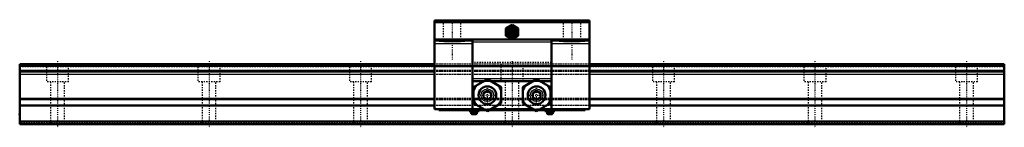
# Model space of a CAD drawing. Header units: millimetres. Extents: x -30 to 750, y -2 to 83.
import ezdxf

# ---------------------------------------------------------------- set-up
doc = ezdxf.new("R2010")
doc.units = ezdxf.units.MM
doc.linetypes.add('Center', pattern=[1.5, 0.45, -0.5, 0.05, -0.5])
doc.linetypes.add('Dashed', pattern=[2, 1, -1])
for name, color, linetype, lineweight in [('2d ConnectionPoints', 7, 'Continuous', 50), ('AM_0', 7, 'Continuous', 50), ('AM_4', 3, 'Continuous', 25), ('AM_7', 7, 'Center', 25), ('AM_9', 6, 'Dashed', 25)]:
    doc.layers.add(name, color=color, linetype=linetype, lineweight=lineweight)

# ---------------------------------------------------------------- blocks, each defined once
blk = doc.blocks.new('1_NSR50TBC_0_in_NSR50TBC1780LG300APT183285000_0')
at = {"layer": 'AM_0'}
for p, q in [((421.5, 82), (298.5, 82)), ((298.5, 82), (298.5, 12)), ((421.5, 80.8), (298.5, 80.8)), ((360, 78.77), (355, 75.89)), ((365, 75.89), (360, 78.77)), ((421.5, 82), (421.5, 12)), ((355, 75.89), (355, 70.11)), ((365, 70.11), (365, 75.89)), ((421.5, 67), (298.5, 67)), ((328.79, 66.99), (328.79, 12)), ((328.79, 66.99), (391.21, 66.99)), ((355, 70.11), (360, 67.23)), ((360, 67.23), (365, 70.11)), ((391.21, 66.99), (391.21, 12)), ((337.55, 34), (328.79, 34)), ((340.5, 35.7), (329.5, 29.35)), ((351.5, 29.35), (340.5, 35.7)), ((376.55, 34), (343.45, 34)), ((379.5, 35.7), (368.5, 29.35)), ((390.5, 29.35), (379.5, 35.7)), ((391.21, 34), (382.45, 34)), ((329.5, 29.35), (329.5, 16.65)), ((340.5, 26.46), (337.5, 24.73)), ((337.5, 24.73), (337.5, 21.27)), ((343.5, 24.73), (340.5, 26.46)), ((343.5, 21.27), (343.5, 24.73)), ((351.5, 16.65), (351.5, 29.35)), ((368.5, 29.35), (368.5, 16.65)), ((379.5, 26.46), (376.5, 24.73)), ((376.5, 24.73), (376.5, 21.27)), ((382.5, 24.73), (379.5, 26.46)), ((382.5, 21.27), (382.5, 24.73)), ((390.5, 16.65), (390.5, 29.35)), ((329.5, 16.65), (340.5, 10.3)), ((337.5, 21.27), (340.5, 19.54)), ((340.5, 19.54), (343.5, 21.27)), ((340.5, 10.3), (351.5, 16.65)), ((368.5, 16.65), (379.5, 10.3)), ((376.5, 21.27), (379.5, 19.54)), ((379.5, 19.54), (382.5, 21.27)), ((379.5, 10.3), (390.5, 16.65)), ((337.55, 12), (298.5, 12)), ((302, 12), (302, 11.2)), ((302, 11.2), (338.94, 11.2)), ((326, 11.2), (326, 10.5)), ((334, 10.5), (326, 10.5)), ((327.75, 10.5), (327.75, 8.8)), ((331.45, 8), (328.55, 8)), ((329.5, 12), (329.5, 11.2)), ((332.25, 8.8), (332.25, 10.5)), ((334, 11.2), (334, 10.5)), ((342.06, 11.2), (377.94, 11.2)), ((376.55, 12), (343.45, 12)), ((381.06, 11.2), (418, 11.2)), ((421.5, 12), (382.45, 12)), ((386, 10.5), (386, 11.2)), ((394, 10.5), (386, 10.5)), ((387.75, 10.5), (387.75, 8.8)), ((391.45, 8), (388.55, 8)), ((390.5, 12), (390.5, 11.2)), ((392.25, 8.8), (392.25, 10.5)), ((394, 11.2), (394, 10.5)), ((418, 12), (418, 11.2))]:
    blk.add_line(p, q, dxfattribs=at)
for points in [[(301.5, 66.37), (301.54, 66.42), (301.67, 66.47), (301.87, 66.52), (302.16, 66.57), (302.53, 66.61), (302.97, 66.66), (303.49, 66.7), (304.07, 66.74), (304.72, 66.78), (305.43, 66.81), (306.19, 66.84), (307, 66.87), (307.85, 66.89), (308.74, 66.91), (309.65, 66.93), (310.59, 66.94), (311.54, 66.95), (312.5, 66.95)], [(323.5, 66.37), (323.46, 66.32), (323.33, 66.27), (323.13, 66.22), (322.84, 66.17), (322.47, 66.13), (322.03, 66.08), (321.51, 66.04), (320.93, 66), (320.28, 65.96), (319.57, 65.93), (318.81, 65.9), (318, 65.87), (317.15, 65.85), (316.26, 65.83), (315.35, 65.81), (314.41, 65.8), (313.46, 65.8), (312.5, 65.79), (311.54, 65.8), (310.59, 65.8), (309.65, 65.81), (308.74, 65.83), (307.85, 65.85), (307, 65.87), (306.19, 65.9), (305.43, 65.93), (304.72, 65.96), (304.07, 66), (303.49, 66.04), (302.97, 66.08), (302.53, 66.13), (302.16, 66.17), (301.87, 66.22), (301.67, 66.27), (301.54, 66.32), (301.5, 66.37)], [(312.5, 66.95), (313.46, 66.95), (314.41, 66.94), (315.35, 66.93), (316.26, 66.91), (317.15, 66.89), (318, 66.87), (318.81, 66.84), (319.57, 66.81), (320.28, 66.78), (320.93, 66.74), (321.51, 66.7), (322.03, 66.66), (322.47, 66.61), (322.84, 66.57), (323.13, 66.52), (323.33, 66.47), (323.46, 66.42), (323.5, 66.37)], [(396.5, 66.37), (396.54, 66.42), (396.67, 66.47), (396.87, 66.52), (397.16, 66.57), (397.53, 66.61), (397.97, 66.66), (398.49, 66.7), (399.07, 66.74), (399.72, 66.78), (400.43, 66.81), (401.19, 66.84), (402, 66.87), (402.85, 66.89), (403.74, 66.91), (404.65, 66.93), (405.59, 66.94), (406.54, 66.95), (407.5, 66.95)], [(418.5, 66.37), (418.46, 66.32), (418.33, 66.27), (418.13, 66.22), (417.84, 66.17), (417.47, 66.13), (417.03, 66.08), (416.51, 66.04), (415.93, 66), (415.28, 65.96), (414.57, 65.93), (413.81, 65.9), (413, 65.87), (412.15, 65.85), (411.26, 65.83), (410.35, 65.81), (409.41, 65.8), (408.46, 65.8), (407.5, 65.79), (406.54, 65.8), (405.59, 65.8), (404.65, 65.81), (403.74, 65.83), (402.85, 65.85), (402, 65.87), (401.19, 65.9), (400.43, 65.93), (399.72, 65.96), (399.07, 66), (398.49, 66.04), (397.97, 66.08), (397.53, 66.13), (397.16, 66.17), (396.87, 66.22), (396.67, 66.27), (396.54, 66.32), (396.5, 66.37)], [(407.5, 66.95), (408.46, 66.95), (409.41, 66.94), (410.35, 66.93), (411.26, 66.91), (412.15, 66.89), (413, 66.87), (413.81, 66.84), (414.57, 66.81), (415.28, 66.78), (415.93, 66.74), (416.51, 66.7), (417.03, 66.66), (417.47, 66.61), (417.84, 66.57), (418.13, 66.52), (418.33, 66.47), (418.46, 66.42), (418.5, 66.37)]]:
    blk.add_lwpolyline(points, dxfattribs=at)
for centre, radius in [((360, 73), 4.69), ((360, 73), 3.3), ((360, 73), 2.46), ((360, 73), 1.14), ((340.5, 23), 7), ((379.5, 23), 7)]:
    blk.add_circle(centre, radius, dxfattribs=at)
for centre, radius, start, end in [((340.5, 23), 11.5, 76.95743, 103.04257), ((379.5, 23), 11.5, 76.95743, 103.04257), ((340.5, 23), 11.5, 136.95743, 163.04257), ((340.5, 23), 11.5, 16.95743, 43.04257), ((379.5, 23), 11.5, 136.95743, 163.04257), ((379.5, 23), 11.5, 16.95743, 43.04257), ((340.5, 23), 11.5, 196.95743, 223.04257), ((340.5, 23), 11.5, 316.95743, 343.04257), ((379.5, 23), 11.5, 196.95743, 223.04257), ((379.5, 23), 11.5, 316.95743, 343.04257), ((328.55, 8.8), 0.8, 180, 270), ((331.45, 8.8), 0.8, 270, 360), ((340.5, 23), 11.5, 256.95743, 283.04257), ((379.5, 23), 11.5, 256.95743, 283.04257), ((388.55, 8.8), 0.8, 180, 270), ((391.45, 8.8), 0.8, 270, 360)]:
    blk.add_arc(centre, radius, start, end, dxfattribs=at)
at = {"layer": 'AM_4'}
for p, q in [((328.79, 65.76), (298.5, 65.76)), ((328.79, 63.78), (298.5, 63.78)), ((391.21, 65), (328.79, 65)), ((421.5, 65.76), (391.21, 65.76)), ((421.5, 63.78), (391.21, 63.78)), ((391.21, 36), (328.79, 36)), ((332.25, 8.8), (327.75, 8.8)), ((392.25, 8.8), (387.75, 8.8))]:
    blk.add_line(p, q, dxfattribs=at)
for centre in [(340.5, 23), (379.5, 23)]:
    blk.add_circle(centre, 5, dxfattribs=at)
at = {"layer": 'AM_7'}
for p, q in [((312.5, 82.75), (312.5, 51.25)), ((360, 67.86), (360, 78.15)), ((407.5, 82.75), (407.5, 51.25)), ((354.86, 73), (365.14, 73)), ((298.48, 32), (299.02, 32)), ((421.52, 32), (420.98, 32)), ((340.5, 15.65), (340.5, 30.35)), ((379.5, 15.65), (379.5, 30.35)), ((333.15, 23), (347.85, 23)), ((372.15, 23), (386.85, 23)), ((330, 10.94), (330, 7.86)), ((390, 10.94), (390, 7.86))]:
    blk.add_line(p, q, dxfattribs=at)
at = {"layer": 'AM_9'}
for p, q in [((421.5, 81.1), (298.5, 81.1)), ((305.5, 82), (305.5, 67)), ((319.5, 67), (319.5, 82)), ((400.5, 82), (400.5, 67)), ((414.5, 67), (414.5, 82)), ((299, 69.5), (298.5, 69.5)), ((299, 69.5), (299, 12)), ((301.5, 67), (301.5, 66.37)), ((323.5, 66.37), (323.5, 67)), ((396.5, 67), (396.5, 66.37)), ((418.5, 66.37), (418.5, 67)), ((421.5, 69.5), (421, 69.5)), ((421, 69.5), (421, 12)), ((421, 47.5), (299, 47.5)), ((391.21, 49), (328.79, 49)), ((421, 46.23), (299, 46.23)), ((421, 46.16), (299, 46.16)), ((421, 45.98), (299, 45.98)), ((299, 45.71), (421, 45.71)), ((421, 42.54), (299, 42.54)), ((421, 41.86), (299, 41.86)), ((421, 39.35), (299, 39.35)), ((343.45, 34), (337.55, 34)), ((382.45, 34), (376.55, 34)), ((421, 20.4), (299, 20.4)), ((421, 19.3), (299, 19.3)), ((421, 14.79), (299, 14.79)), ((343.45, 12), (337.55, 12)), ((338.94, 11.2), (342.06, 11.2)), ((382.45, 12), (376.55, 12)), ((377.94, 11.2), (381.06, 11.2))]:
    blk.add_line(p, q, dxfattribs=at)
for radius in [4.9, 2.97, 2.96, 2.89]:
    blk.add_circle((360, 73), radius, dxfattribs=at)
blk = doc.blocks.new('2_NSR50TBC78030_Track_0_in_NSR50TBC1780LG300APT183285000_0')
at = {"layer": 'AM_0'}
for p, q in [((298.5, 47.5), (-30, 47.5)), ((-30, 47.5), (-30, 0)), ((750, 47.5), (421.5, 47.5)), ((750, 47.5), (750, 0)), ((298.5, 46.23), (-30, 46.23)), ((298.5, 41.86), (-30, 41.86)), ((750, 46.23), (421.5, 46.23)), ((750, 41.86), (421.5, 41.86)), ((298.5, 14.79), (-30, 14.79)), ((750, 14.79), (421.5, 14.79)), ((750, 2.1), (-30, 2.1)), ((750, 0), (-30, 0))]:
    blk.add_line(p, q, dxfattribs=at)
at = {"layer": 'AM_4'}
for p, q in [((298.5, 45.98), (-30, 45.98)), ((298.5, 42.54), (-30, 42.54)), ((298.5, 39.35), (-30, 39.35)), ((750, 45.98), (421.5, 45.98)), ((750, 42.54), (421.5, 42.54)), ((750, 39.35), (421.5, 39.35)), ((298.5, 20.4), (-30, 20.4)), ((298.5, 19.3), (-30, 19.3)), ((750, 20.4), (421.5, 20.4)), ((750, 19.3), (421.5, 19.3))]:
    blk.add_line(p, q, dxfattribs=at)
at = {"layer": 'AM_7'}
for p, q in [((0, 49.88), (0, -2.38)), ((120, 49.88), (120, -2.38)), ((240, 49.88), (240, -2.38)), ((360, 49.88), (360, -2.38)), ((480, 49.88), (480, -2.38)), ((600, 49.88), (600, -2.38)), ((720, 49.88), (720, -2.38))]:
    blk.add_line(p, q, dxfattribs=at)
at = {"layer": 'AM_9'}
for p, q in [((-8.75, 47.5), (-8.75, 33.5)), ((8.75, 33.5), (8.75, 47.5)), ((111.25, 47.5), (111.25, 33.5)), ((128.75, 33.5), (128.75, 47.5)), ((231.25, 47.5), (231.25, 33.5)), ((248.75, 33.5), (248.75, 47.5)), ((421.5, 47.5), (298.5, 47.5)), ((351.25, 47.5), (351.25, 33.5)), ((368.75, 33.5), (368.75, 47.5)), ((471.25, 47.5), (471.25, 33.5)), ((488.75, 33.5), (488.75, 47.5)), ((591.25, 47.5), (591.25, 33.5)), ((608.75, 33.5), (608.75, 47.5)), ((711.25, 47.5), (711.25, 33.5)), ((728.75, 33.5), (728.75, 47.5)), ((750, 46.16), (-30, 46.16)), ((-30, 45.71), (750, 45.71)), ((421.5, 46.23), (298.5, 46.23)), ((421.5, 45.98), (298.5, 45.98)), ((421.5, 42.54), (298.5, 42.54)), ((421.5, 41.86), (298.5, 41.86)), ((421.5, 39.35), (298.5, 39.35)), ((8.75, 33.5), (-8.75, 33.5)), ((-5.5, 33.5), (-5.5, 0)), ((5.5, 0), (5.5, 33.5)), ((128.75, 33.5), (111.25, 33.5)), ((114.5, 33.5), (114.5, 0)), ((125.5, 0), (125.5, 33.5)), ((248.75, 33.5), (231.25, 33.5)), ((234.5, 33.5), (234.5, 0)), ((245.5, 0), (245.5, 33.5)), ((368.75, 33.5), (351.25, 33.5)), ((354.5, 33.5), (354.5, 0)), ((365.5, 0), (365.5, 33.5)), ((488.75, 33.5), (471.25, 33.5)), ((474.5, 33.5), (474.5, 0)), ((485.5, 0), (485.5, 33.5)), ((608.75, 33.5), (591.25, 33.5)), ((594.5, 33.5), (594.5, 0)), ((605.5, 0), (605.5, 33.5)), ((728.75, 33.5), (711.25, 33.5)), ((714.5, 33.5), (714.5, 0)), ((725.5, 0), (725.5, 33.5)), ((421.5, 20.4), (298.5, 20.4)), ((421.5, 19.3), (298.5, 19.3)), ((421.5, 14.79), (298.5, 14.79)), ((750, 1), (-30, 1))]:
    blk.add_line(p, q, dxfattribs=at)

msp = doc.modelspace()

# ---------------------------------------------------------------- linework, layer by layer
at = {"layer": '2d ConnectionPoints'}
for p in [(-30, 8), (0, 0), (0, 0)]:
    msp.add_point(p, dxfattribs=at)

# ---------------------------------------------------------------- block references
for name in ['1_NSR50TBC_0_in_NSR50TBC1780LG300APT183285000_0', '2_NSR50TBC78030_Track_0_in_NSR50TBC1780LG300APT183285000_0']:
    msp.add_blockref(name, (0, 0))

doc.saveas('drawing.dxf')
